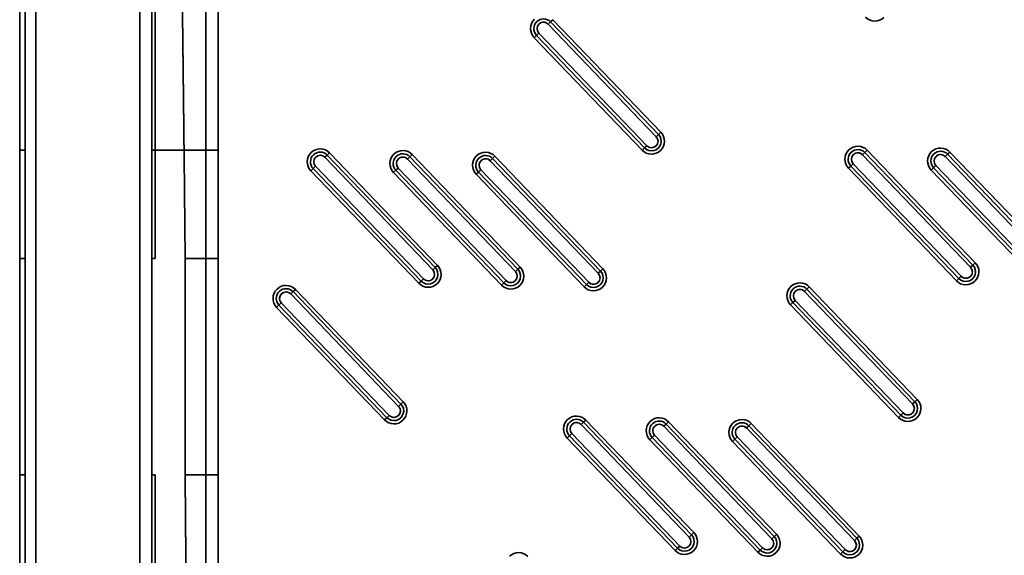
# Model space of a CAD drawing. Extents: x 92 to 1722, y -78 to 1466.
# Tile 3 of 14: x 92 to 546, y 335 to 582. Entities that reach past the tile are written whole.
import ezdxf

# ---------------------------------------------------------------- set-up
doc = ezdxf.new("R2010")
doc.units = 0
doc.layers.get('0').update_dxf_attribs({"lineweight": 13})

# ---------------------------------------------------------------- blocks, each defined once
blk = doc.blocks.new('BLOCK87')
at = {"color": 7, "lineweight": 35}
for p, q in [((-502.62, 499.94), (-502.62, 795.02)), ((-500.13, 499.94), (-500.13, 795)), ((-500.13, 499.94), (-500.13, 795)), ((-495.13, 4.87), (-495.13, 795)), ((-495.13, 795), (-495.13, 4.87)), ((-447.2, 727.47), (-447.2, 72.53)), ((-447.2, 72.53), (-447.2, 727.47)), ((-441.56, 727.47), (-441.56, 499.94)), ((-441.56, 727.47), (-441.56, 499.94)), ((-440.09, 499.94), (-440.09, 640.09)), ((-440.09, 640.09), (-440.09, 499.94)), ((-207.65, 507.26), (-257.49, 559.22)), ((-257.49, 559.22), (-207.65, 507.26)), ((-256.4, 560.26), (-206.57, 508.29)), ((-206.57, 508.29), (-256.4, 560.26)), ((-208.73, 506.22), (-258.57, 558.18)), ((-258.57, 558.18), (-208.73, 506.22)), ((-215.23, 499.99), (-265.07, 551.95)), ((-265.07, 551.95), (-215.23, 499.99)), ((-263.98, 552.99), (-214.15, 501.03)), ((-214.15, 501.03), (-263.98, 552.99)), ((-262.9, 554.03), (-213.07, 502.06)), ((-213.07, 502.06), (-262.9, 554.03)), ((-502.62, 450), (-502.62, 499.94)), ((-500.13, 450), (-500.13, 499.94)), ((-500.13, 450), (-500.13, 499.94)), ((-441.56, 499.94), (-441.56, 450)), ((-441.56, 499.94), (-441.56, 450)), ((-440.09, 450), (-440.09, 499.94)), ((-440.09, 450), (-440.09, 499.94)), ((-416.61, 499.94), (-416.61, 450)), ((-416.61, 499.94), (-416.61, 450)), ((-410.97, 499.94), (-410.97, 450)), ((-410.97, 450), (-410.97, 499.94)), ((-311.87, 444.72), (-361.7, 496.69)), ((-361.7, 496.69), (-311.87, 444.72)), ((-310.79, 445.76), (-360.62, 497.73)), ((-360.62, 497.73), (-310.79, 445.76)), ((-359.54, 498.77), (-309.7, 446.8)), ((-309.7, 446.8), (-359.54, 498.77)), ((-273.69, 443.92), (-323.53, 495.89)), ((-323.53, 495.89), (-273.69, 443.92)), ((-272.61, 444.96), (-322.45, 496.93)), ((-322.45, 496.93), (-272.61, 444.96)), ((-321.36, 497.97), (-271.53, 446)), ((-271.53, 446), (-321.36, 497.97)), ((-234.44, 444.16), (-284.27, 496.13)), ((-284.27, 496.13), (-234.44, 444.16)), ((-283.19, 497.17), (-233.35, 445.2)), ((-233.35, 445.2), (-283.19, 497.17)), ((-63.6, 445.89), (-113.43, 497.86)), ((-113.43, 497.86), (-63.6, 445.89)), ((-62.51, 446.93), (-112.35, 498.89)), ((-112.35, 498.89), (-62.51, 446.93)), ((-111.26, 499.93), (-61.43, 447.97)), ((-61.43, 447.97), (-111.26, 499.93)), ((-25.42, 445.09), (-75.25, 497.06)), ((-75.25, 497.06), (-25.42, 445.09)), ((-24.34, 446.13), (-74.17, 498.09)), ((-74.17, 498.09), (-24.34, 446.13)), ((-73.09, 499.13), (-23.25, 447.17)), ((-23.25, 447.17), (-73.09, 499.13)), ((-367.12, 491.5), (-317.28, 439.53)), ((-317.28, 439.53), (-367.12, 491.5)), ((-366.03, 492.54), (-316.2, 440.57)), ((-316.2, 440.57), (-366.03, 492.54)), ((-327.86, 491.74), (-278.02, 439.77)), ((-278.02, 439.77), (-327.86, 491.74)), ((-235.52, 443.12), (-285.35, 495.09)), ((-285.35, 495.09), (-235.52, 443.12)), ((-70.09, 439.66), (-119.93, 491.63)), ((-119.93, 491.63), (-70.09, 439.66)), ((-118.84, 492.66), (-69.01, 440.7)), ((-69.01, 440.7), (-118.84, 492.66)), ((-117.76, 493.7), (-67.93, 441.74)), ((-67.93, 441.74), (-117.76, 493.7)), ((-80.67, 491.86), (-30.83, 439.9)), ((-30.83, 439.9), (-80.67, 491.86)), ((-79.58, 492.9), (-29.75, 440.94)), ((-29.75, 440.94), (-79.58, 492.9)), ((-318.36, 438.49), (-368.2, 490.46)), ((-368.2, 490.46), (-318.36, 438.49)), ((-280.19, 437.7), (-330.02, 489.66)), ((-330.02, 489.66), (-280.19, 437.7)), ((-328.94, 490.7), (-279.11, 438.73)), ((-279.11, 438.73), (-328.94, 490.7)), ((-242.01, 436.9), (-291.85, 488.86)), ((-291.85, 488.86), (-242.01, 436.9)), ((-290.77, 489.9), (-240.93, 437.93)), ((-240.93, 437.93), (-290.77, 489.9)), ((-289.68, 490.94), (-239.85, 438.97)), ((-239.85, 438.97), (-289.68, 490.94)), ((-31.92, 438.86), (-81.75, 490.83)), ((-81.75, 490.83), (-31.92, 438.86)), ((-502.62, 350), (-502.62, 450)), ((-500.13, 450), (-500.13, 350)), ((-500.13, 350), (-500.13, 450)), ((-441.56, 450), (-441.56, 350)), ((-441.56, 350), (-441.56, 450)), ((-426.23, 450), (-426.23, 350)), ((-426.23, 350), (-426.23, 450)), ((-416.61, 450), (-416.61, 350)), ((-416.61, 350), (-416.61, 450)), ((-410.97, 450), (-410.97, 350)), ((-410.97, 350), (-410.97, 450)), ((-138.05, 436.84), (-88.21, 384.87)), ((-88.21, 384.87), (-138.05, 436.84)), ((-327.65, 381.63), (-377.49, 433.6)), ((-377.49, 433.6), (-327.65, 381.63)), ((-326.57, 382.67), (-376.4, 434.64)), ((-376.4, 434.64), (-326.57, 382.67)), ((-375.32, 435.67), (-325.49, 383.71)), ((-325.49, 383.71), (-375.32, 435.67)), ((-90.38, 382.8), (-140.21, 434.76)), ((-140.21, 434.76), (-90.38, 382.8)), ((-89.3, 383.83), (-139.13, 435.8)), ((-139.13, 435.8), (-89.3, 383.83)), ((-334.15, 375.4), (-383.98, 427.37)), ((-383.98, 427.37), (-334.15, 375.4)), ((-382.9, 428.41), (-333.06, 376.44)), ((-333.06, 376.44), (-382.9, 428.41)), ((-381.82, 429.45), (-331.98, 377.48)), ((-331.98, 377.48), (-381.82, 429.45)), ((-96.87, 376.57), (-146.71, 428.53)), ((-146.71, 428.53), (-96.87, 376.57)), ((-145.63, 429.57), (-95.79, 377.61)), ((-95.79, 377.61), (-145.63, 429.57)), ((-144.54, 430.61), (-94.71, 378.64)), ((-94.71, 378.64), (-144.54, 430.61)), ((-193.51, 321.3), (-243.35, 373.27)), ((-243.35, 373.27), (-193.51, 321.3)), ((-192.43, 322.34), (-242.26, 374.31)), ((-242.26, 374.31), (-192.43, 322.34)), ((-241.18, 375.35), (-191.35, 323.38)), ((-191.35, 323.38), (-241.18, 375.35)), ((-154.25, 321.54), (-204.09, 373.51)), ((-204.09, 373.51), (-154.25, 321.54)), ((-203.01, 374.55), (-153.17, 322.58)), ((-153.17, 322.58), (-203.01, 374.55)), ((-164.83, 373.75), (-115, 321.78)), ((-115, 321.78), (-164.83, 373.75)), ((-247.68, 369.12), (-197.84, 317.15)), ((-197.84, 317.15), (-247.68, 369.12)), ((-209.5, 368.32), (-159.67, 316.35)), ((-159.67, 316.35), (-209.5, 368.32)), ((-155.34, 320.5), (-205.17, 372.47)), ((-205.17, 372.47), (-155.34, 320.5)), ((-117.16, 319.7), (-167, 371.67)), ((-167, 371.67), (-117.16, 319.7)), ((-116.08, 320.74), (-165.91, 372.71)), ((-165.91, 372.71), (-116.08, 320.74)), ((-200.01, 315.07), (-249.84, 367.04)), ((-249.84, 367.04), (-200.01, 315.07)), ((-248.76, 368.08), (-198.93, 316.11)), ((-198.93, 316.11), (-248.76, 368.08)), ((-161.83, 314.27), (-211.67, 366.24)), ((-211.67, 366.24), (-161.83, 314.27)), ((-210.58, 367.28), (-160.75, 315.31)), ((-160.75, 315.31), (-210.58, 367.28)), ((-123.66, 313.47), (-173.49, 365.44)), ((-173.49, 365.44), (-123.66, 313.47)), ((-172.41, 366.48), (-122.57, 314.51)), ((-122.57, 314.51), (-172.41, 366.48)), ((-171.33, 367.52), (-121.49, 315.55)), ((-121.49, 315.55), (-171.33, 367.52)), ((-502.62, 2.41), (-502.62, 350)), ((-500.13, 4.87), (-500.13, 350)), ((-500.13, 4.87), (-500.13, 350)), ((-441.56, 350), (-441.56, 72.53)), ((-441.56, 350), (-441.56, 72.53)), ((-440.09, 159.91), (-440.09, 350)), ((-440.09, 159.91), (-440.09, 350))]:
    blk.add_line(p, q, dxfattribs=at)
at = {"color": 7, "lineweight": 35, "ltscale": 0.0375}
for p, q in [((-257.49, 559.22), (-258.57, 558.18)), ((-257.49, 559.22), (-258.57, 558.18)), ((-257.49, 559.22), (-256.4, 560.26)), ((-256.4, 560.26), (-257.49, 559.22)), ((-265.07, 551.95), (-263.98, 552.99)), ((-263.98, 552.99), (-265.07, 551.95)), ((-262.9, 554.03), (-263.98, 552.99)), ((-262.9, 554.03), (-263.98, 552.99)), ((-208.73, 506.22), (-207.65, 507.26)), ((-208.73, 506.22), (-207.65, 507.26)), ((-206.57, 508.29), (-207.65, 507.26)), ((-207.65, 507.26), (-206.57, 508.29)), ((-215.23, 499.99), (-214.15, 501.03)), ((-214.15, 501.03), (-215.23, 499.99)), ((-214.15, 501.03), (-213.07, 502.06)), ((-214.15, 501.03), (-213.07, 502.06)), ((-360.62, 497.73), (-361.7, 496.69)), ((-360.62, 497.73), (-361.7, 496.69)), ((-360.62, 497.73), (-359.54, 498.77)), ((-359.54, 498.77), (-360.62, 497.73)), ((-322.45, 496.93), (-323.53, 495.89)), ((-322.45, 496.93), (-323.53, 495.89)), ((-322.45, 496.93), (-321.36, 497.97)), ((-321.36, 497.97), (-322.45, 496.93)), ((-284.27, 496.13), (-285.35, 495.09)), ((-284.27, 496.13), (-285.35, 495.09)), ((-284.27, 496.13), (-283.19, 497.17)), ((-283.19, 497.17), (-284.27, 496.13)), ((-112.35, 498.89), (-113.43, 497.86)), ((-112.35, 498.89), (-113.43, 497.86)), ((-112.35, 498.89), (-111.26, 499.93)), ((-111.26, 499.93), (-112.35, 498.89)), ((-74.17, 498.09), (-75.25, 497.06)), ((-74.17, 498.09), (-75.25, 497.06)), ((-74.17, 498.09), (-73.09, 499.13)), ((-73.09, 499.13), (-74.17, 498.09)), ((-368.2, 490.46), (-367.12, 491.5)), ((-367.12, 491.5), (-368.2, 490.46)), ((-366.03, 492.54), (-367.12, 491.5)), ((-366.03, 492.54), (-367.12, 491.5)), ((-327.86, 491.74), (-328.94, 490.7)), ((-327.86, 491.74), (-328.94, 490.7)), ((-119.93, 491.63), (-118.84, 492.66)), ((-118.84, 492.66), (-119.93, 491.63)), ((-117.76, 493.7), (-118.84, 492.66)), ((-117.76, 493.7), (-118.84, 492.66)), ((-81.75, 490.83), (-80.67, 491.86)), ((-80.67, 491.86), (-81.75, 490.83)), ((-79.58, 492.9), (-80.67, 491.86)), ((-79.58, 492.9), (-80.67, 491.86)), ((-330.02, 489.66), (-328.94, 490.7)), ((-328.94, 490.7), (-330.02, 489.66)), ((-291.85, 488.86), (-290.77, 489.9)), ((-290.77, 489.9), (-291.85, 488.86)), ((-289.68, 490.94), (-290.77, 489.9)), ((-289.68, 490.94), (-290.77, 489.9)), ((-311.87, 444.72), (-310.79, 445.76)), ((-311.87, 444.72), (-310.79, 445.76)), ((-309.7, 446.8), (-310.79, 445.76)), ((-310.79, 445.76), (-309.7, 446.8)), ((-271.53, 446), (-272.61, 444.96)), ((-272.61, 444.96), (-271.53, 446)), ((-63.6, 445.89), (-62.51, 446.93)), ((-63.6, 445.89), (-62.51, 446.93)), ((-61.43, 447.97), (-62.51, 446.93)), ((-62.51, 446.93), (-61.43, 447.97)), ((-273.69, 443.92), (-272.61, 444.96)), ((-273.69, 443.92), (-272.61, 444.96)), ((-235.52, 443.12), (-234.44, 444.16)), ((-235.52, 443.12), (-234.44, 444.16)), ((-233.35, 445.2), (-234.44, 444.16)), ((-234.44, 444.16), (-233.35, 445.2)), ((-69.01, 440.7), (-67.93, 441.74)), ((-69.01, 440.7), (-67.93, 441.74)), ((-318.36, 438.49), (-317.28, 439.53)), ((-317.28, 439.53), (-318.36, 438.49)), ((-317.28, 439.53), (-316.2, 440.57)), ((-317.28, 439.53), (-316.2, 440.57)), ((-280.19, 437.7), (-279.11, 438.73)), ((-279.11, 438.73), (-280.19, 437.7)), ((-279.11, 438.73), (-278.02, 439.77)), ((-279.11, 438.73), (-278.02, 439.77)), ((-242.01, 436.9), (-240.93, 437.93)), ((-240.93, 437.93), (-242.01, 436.9)), ((-240.93, 437.93), (-239.85, 438.97)), ((-240.93, 437.93), (-239.85, 438.97)), ((-139.13, 435.8), (-138.05, 436.84)), ((-138.05, 436.84), (-139.13, 435.8)), ((-70.09, 439.66), (-69.01, 440.7)), ((-69.01, 440.7), (-70.09, 439.66)), ((-376.4, 434.64), (-377.49, 433.6)), ((-376.4, 434.64), (-377.49, 433.6)), ((-376.4, 434.64), (-375.32, 435.67)), ((-375.32, 435.67), (-376.4, 434.64)), ((-139.13, 435.8), (-140.21, 434.76)), ((-139.13, 435.8), (-140.21, 434.76)), ((-383.98, 427.37), (-382.9, 428.41)), ((-382.9, 428.41), (-383.98, 427.37)), ((-381.82, 429.45), (-382.9, 428.41)), ((-381.82, 429.45), (-382.9, 428.41)), ((-146.71, 428.53), (-145.63, 429.57)), ((-145.63, 429.57), (-146.71, 428.53)), ((-144.54, 430.61), (-145.63, 429.57)), ((-144.54, 430.61), (-145.63, 429.57)), ((-327.65, 381.63), (-326.57, 382.67)), ((-327.65, 381.63), (-326.57, 382.67)), ((-325.49, 383.71), (-326.57, 382.67)), ((-326.57, 382.67), (-325.49, 383.71)), ((-90.38, 382.8), (-89.3, 383.83)), ((-90.38, 382.8), (-89.3, 383.83)), ((-88.21, 384.87), (-89.3, 383.83)), ((-89.3, 383.83), (-88.21, 384.87)), ((-333.06, 376.44), (-331.98, 377.48)), ((-333.06, 376.44), (-331.98, 377.48)), ((-96.87, 376.57), (-95.79, 377.61)), ((-95.79, 377.61), (-96.87, 376.57)), ((-95.79, 377.61), (-94.71, 378.64)), ((-95.79, 377.61), (-94.71, 378.64)), ((-334.15, 375.4), (-333.06, 376.44)), ((-333.06, 376.44), (-334.15, 375.4)), ((-242.26, 374.31), (-243.35, 373.27)), ((-242.26, 374.31), (-243.35, 373.27)), ((-242.26, 374.31), (-241.18, 375.35)), ((-241.18, 375.35), (-242.26, 374.31)), ((-204.09, 373.51), (-205.17, 372.47)), ((-204.09, 373.51), (-205.17, 372.47)), ((-204.09, 373.51), (-203.01, 374.55)), ((-203.01, 374.55), (-204.09, 373.51)), ((-165.91, 372.71), (-164.83, 373.75)), ((-164.83, 373.75), (-165.91, 372.71)), ((-247.68, 369.12), (-248.76, 368.08)), ((-247.68, 369.12), (-248.76, 368.08)), ((-209.5, 368.32), (-210.58, 367.28)), ((-209.5, 368.32), (-210.58, 367.28)), ((-165.91, 372.71), (-167, 371.67)), ((-165.91, 372.71), (-167, 371.67)), ((-249.84, 367.04), (-248.76, 368.08)), ((-248.76, 368.08), (-249.84, 367.04)), ((-211.67, 366.24), (-210.58, 367.28)), ((-210.58, 367.28), (-211.67, 366.24)), ((-173.49, 365.44), (-172.41, 366.48)), ((-172.41, 366.48), (-173.49, 365.44)), ((-171.33, 367.52), (-172.41, 366.48)), ((-171.33, 367.52), (-172.41, 366.48)), ((-191.35, 323.38), (-192.43, 322.34)), ((-192.43, 322.34), (-191.35, 323.38)), ((-193.51, 321.3), (-192.43, 322.34)), ((-193.51, 321.3), (-192.43, 322.34)), ((-155.34, 320.5), (-154.25, 321.54)), ((-155.34, 320.5), (-154.25, 321.54)), ((-153.17, 322.58), (-154.25, 321.54)), ((-154.25, 321.54), (-153.17, 322.58)), ((-117.16, 319.7), (-116.08, 320.74)), ((-117.16, 319.7), (-116.08, 320.74)), ((-115, 321.78), (-116.08, 320.74)), ((-116.08, 320.74), (-115, 321.78)), ((-200.01, 315.07), (-198.93, 316.11)), ((-198.93, 316.11), (-200.01, 315.07)), ((-198.93, 316.11), (-197.84, 317.15)), ((-198.93, 316.11), (-197.84, 317.15)), ((-161.83, 314.27), (-160.75, 315.31)), ((-160.75, 315.31), (-161.83, 314.27)), ((-160.75, 315.31), (-159.67, 316.35)), ((-160.75, 315.31), (-159.67, 316.35)), ((-123.66, 313.47), (-122.57, 314.51)), ((-122.57, 314.51), (-123.66, 313.47)), ((-122.57, 314.51), (-121.49, 315.55)), ((-122.57, 314.51), (-121.49, 315.55))]:
    blk.add_line(p, q, dxfattribs=at)
at = {"color": 7, "lineweight": 35, "ltscale": 0.062277}
for p, q in [((-502.62, 499.94), (-500.13, 499.94)), ((-502.62, 499.94), (-500.13, 499.94)), ((-502.62, 450), (-500.13, 450)), ((-502.62, 450), (-500.13, 450)), ((-502.62, 350), (-500.13, 350)), ((-500.13, 350), (-502.62, 350))]:
    blk.add_line(p, q, dxfattribs=at)
at = {"color": 7, "lineweight": 35, "ltscale": 0.036871}
for p, q in [((-440.09, 499.94), (-441.56, 499.94)), ((-440.09, 499.94), (-441.56, 499.94)), ((-441.56, 450), (-440.09, 450)), ((-440.09, 450), (-441.56, 450)), ((-440.09, 350), (-441.56, 350)), ((-440.09, 350), (-441.56, 350))]:
    blk.add_line(p, q, dxfattribs=at)
at = {"color": 7, "lineweight": 35, "ltscale": 0.33399}
for p, q in [((-426.73, 499.94), (-440.09, 499.94)), ((-440.09, 499.94), (-426.73, 499.94))]:
    blk.add_line(p, q, dxfattribs=at)
at = {"color": 7, "lineweight": 35, "ltscale": 0.252916}
blk.add_line((-416.61, 499.94), (-426.73, 499.94), dxfattribs=at)
at = {"color": 7, "lineweight": 35, "ltscale": 0.252915}
blk.add_line((-416.61, 499.94), (-426.73, 499.94), dxfattribs=at)
at = {"color": 7, "lineweight": 35, "ltscale": 0.140954}
for p, q in [((-416.61, 499.94), (-410.97, 499.94)), ((-416.61, 499.94), (-410.97, 499.94)), ((-416.61, 450), (-410.97, 450)), ((-416.61, 450), (-410.97, 450)), ((-416.61, 350), (-410.97, 350)), ((-410.97, 350), (-416.61, 350))]:
    blk.add_line(p, q, dxfattribs=at)
at = {"color": 7, "lineweight": 35, "ltscale": 0.240528}
for p, q in [((-426.23, 450), (-416.61, 450)), ((-416.61, 450), (-426.23, 450)), ((-426.23, 350), (-416.61, 350)), ((-416.61, 350), (-426.23, 350))]:
    blk.add_line(p, q, dxfattribs=at)
at = {"color": 7, "lineweight": 35}
for centre, radius, start, end in [((-260.73, 556.11), 6, 133.8, 223.8), ((-260.73, 556.11), 6, 133.8, 223.8), ((-260.73, 556.11), 4.5, 43.8, 223.8), ((-260.73, 556.11), 4.5, 43.8, 223.8), ((-107.77, 565.63), 6, 223.8, 313.8), ((-107.77, 565.63), 6, 223.8, 313.8), ((-260.73, 556.11), 3, 133.8, 223.8), ((-260.73, 556.11), 3, 133.8037, 223.7964), ((-260.73, 556.11), 3, 43.8, 133.8), ((-260.73, 556.11), 3, 43.8037, 133.7964), ((-210.9, 504.14), 4.5, 223.8, 43.8), ((-210.9, 504.14), 4.5, 223.8, 43.8), ((-210.9, 504.14), 3, 313.8, 43.8), ((-210.9, 504.14), 3, 313.8037, 43.7964), ((-210.9, 504.14), 6, 313.8, 43.8), ((-210.9, 504.14), 6, 313.8, 403.8), ((-363.87, 494.61), 6, 43.8, 133.8), ((-363.87, 494.61), 6, 43.8, 133.8), ((-210.9, 504.14), 3, 223.8, 313.8), ((-210.9, 504.14), 3, 223.8036, 313.7964), ((-115.6, 495.78), 6, 133.8, 223.8), ((-115.6, 495.78), 6, 133.8, 223.8), ((-115.6, 495.78), 4.5, 43.8, 223.8), ((-115.6, 495.78), 4.5, 43.8, 223.8), ((-115.6, 495.78), 6, 43.8, 133.8), ((-115.6, 495.78), 6, 43.8, 133.8), ((-77.42, 494.98), 6, 43.8, 133.8), ((-77.42, 494.98), 6, 43.8, 133.8), ((-31928.07, 162.51), 31503.15, 0.522881, 0.613704), ((-31929.89, 162.49), 31504.97, 0.522885, 0.613704), ((-363.87, 494.61), 6, 133.8, 223.8), ((-363.87, 494.61), 6, 133.8, 223.8), ((-363.87, 494.61), 4.5, 43.8, 223.8), ((-363.87, 494.61), 4.5, 43.8, 223.8), ((-363.87, 494.61), 3, 133.8, 223.8), ((-363.87, 494.61), 3, 133.8036, 223.7964), ((-363.87, 494.61), 3, 43.8, 133.8), ((-363.87, 494.61), 3, 43.8037, 133.7964), ((-325.69, 493.81), 6, 133.8, 223.8), ((-325.69, 493.81), 6, 133.8, 223.8), ((-325.69, 493.81), 4.5, 43.8, 223.8), ((-325.69, 493.81), 4.5, 43.8, 223.8), ((-325.69, 493.81), 6, 43.8, 133.8), ((-325.69, 493.81), 6, 43.8, 133.8), ((-325.69, 493.81), 3, 133.8, 223.8), ((-325.69, 493.81), 3, 133.8037, 223.7964), ((-325.69, 493.81), 3, 43.8, 133.8), ((-325.69, 493.81), 3, 43.8036, 133.7964), ((-287.52, 493.02), 6, 133.8, 223.8), ((-287.52, 493.02), 6, 133.8, 223.8), ((-287.52, 493.02), 4.5, 43.8, 223.8), ((-287.52, 493.02), 4.5, 43.8, 223.8), ((-287.52, 493.02), 6, 43.8, 133.8), ((-287.52, 493.02), 6, 43.8, 133.8), ((-287.52, 493.02), 3, 43.8, 133.8), ((-287.52, 493.01), 3, 43.8036, 133.7964), ((-210.9, 504.14), 6, 223.8, 313.8), ((-210.9, 504.14), 6, 223.8, 313.8), ((-115.6, 495.78), 3, 133.8, 223.8), ((-115.59, 495.78), 3, 133.8037, 223.7964), ((-115.6, 495.78), 3, 43.8, 133.8), ((-115.6, 495.78), 3, 43.8037, 133.7964), ((-77.42, 494.98), 6, 133.8, 223.8), ((-77.42, 494.98), 6, 133.8, 223.8), ((-77.42, 494.98), 4.5, 43.8, 223.8), ((-77.42, 494.98), 4.5, 43.8, 223.8), ((-77.42, 494.98), 3, 133.8, 223.8), ((-77.42, 494.98), 3, 133.8037, 223.7964), ((-77.42, 494.98), 3, 43.8, 133.8), ((-77.42, 494.98), 3, 43.8036, 133.7964), ((-287.52, 493.02), 3, 133.8, 223.8), ((-287.52, 493.02), 3, 133.8036, 223.7964), ((-314.03, 442.65), 4.5, 223.8, 43.8), ((-314.03, 442.65), 4.5, 223.8, 43.8), ((-314.03, 442.65), 6, 313.8, 43.8), ((-314.03, 442.65), 6, 313.8, 403.8), ((-275.86, 441.85), 6, 313.8, 43.8), ((-275.86, 441.85), 6, 313.8, 403.8), ((-65.76, 443.81), 4.5, 223.8, 43.8), ((-65.76, 443.81), 4.5, 223.8, 43.8), ((-65.76, 443.81), 3, 313.8, 43.8), ((-65.76, 443.81), 3, 313.8037, 43.7964), ((-65.76, 443.81), 6, 313.8, 43.8), ((-65.76, 443.81), 6, 313.8, 403.8), ((-314.03, 442.65), 3, 313.8, 43.8), ((-314.03, 442.65), 3, 313.8037, 43.7964), ((-275.86, 441.85), 4.5, 223.8, 43.8), ((-275.86, 441.85), 4.5, 223.8, 43.8), ((-275.86, 441.85), 3, 313.8, 43.8), ((-275.86, 441.85), 3, 313.8037, 43.7964), ((-237.68, 441.05), 4.5, 223.8, 43.8), ((-237.68, 441.05), 4.5, 223.8, 43.8), ((-237.68, 441.05), 3, 313.8, 43.8), ((-237.68, 441.05), 3, 313.8036, 43.7964), ((-237.68, 441.05), 6, 313.8, 43.8), ((-237.68, 441.05), 6, 313.8, 403.8), ((-65.76, 443.81), 3, 223.8, 313.8), ((-65.76, 443.81), 3, 223.8037, 313.7964), ((-379.65, 431.52), 6, 43.8, 133.8), ((-379.65, 431.52), 6, 43.8, 133.8), ((-314.03, 442.65), 6, 223.8, 313.8), ((-314.03, 442.65), 6, 223.8, 313.8), ((-314.03, 442.65), 3, 223.8, 313.8), ((-314.03, 442.65), 3, 223.8037, 313.7964), ((-275.86, 441.85), 6, 223.8, 313.8), ((-275.86, 441.85), 6, 223.8, 313.8), ((-275.86, 441.85), 3, 223.8, 313.8), ((-275.86, 441.85), 3, 223.8037, 313.7964), ((-237.68, 441.05), 6, 223.8, 313.8), ((-237.68, 441.05), 6, 223.8, 313.8), ((-237.68, 441.05), 3, 223.8, 313.8), ((-237.68, 441.05), 3, 223.8037, 313.7964), ((-142.38, 432.69), 6, 133.8, 223.8), ((-142.38, 432.69), 6, 133.8, 223.8), ((-142.38, 432.69), 4.5, 43.8, 223.8), ((-142.38, 432.69), 4.5, 43.8, 223.8), ((-142.38, 432.69), 6, 43.8, 133.8), ((-142.38, 432.69), 6, 43.8, 133.8), ((-65.76, 443.81), 6, 223.8, 313.8), ((-65.76, 443.81), 6, 223.8, 313.8), ((-379.65, 431.52), 6, 133.8, 223.8), ((-379.65, 431.52), 6, 133.8, 223.8), ((-379.65, 431.52), 4.5, 43.8, 223.8), ((-379.65, 431.52), 4.5, 43.8, 223.8), ((-379.65, 431.52), 3, 133.8, 223.8), ((-379.65, 431.52), 3, 133.8036, 223.7964), ((-379.65, 431.52), 3, 43.8, 133.8), ((-379.65, 431.52), 3, 43.8037, 133.7964), ((-142.38, 432.69), 3, 133.8, 223.8), ((-142.38, 432.69), 3, 133.8036, 223.7964), ((-142.38, 432.69), 3, 43.8, 133.8), ((-142.38, 432.69), 3, 43.8037, 133.7964), ((-329.82, 379.56), 4.5, 223.8, 43.8), ((-329.82, 379.56), 4.5, 223.8, 43.8), ((-329.82, 379.56), 6, 313.8, 43.8), ((-329.82, 379.56), 6, 313.8, 403.8), ((-92.54, 380.72), 4.5, 223.8, 43.8), ((-92.54, 380.72), 4.5, 223.8, 43.8), ((-92.54, 380.72), 3, 313.8, 43.8), ((-92.54, 380.72), 3, 313.8037, 43.7964), ((-92.54, 380.72), 6, 313.8, 43.8), ((-92.54, 380.72), 6, 313.8, 403.8), ((-329.82, 379.56), 3, 223.8, 313.8), ((-329.82, 379.56), 3, 223.8037, 313.7964), ((-329.82, 379.56), 3, 313.8, 43.8), ((-329.82, 379.56), 3, 313.8036, 43.7964), ((-92.54, 380.72), 3, 223.8, 313.8), ((-92.54, 380.72), 3, 223.8036, 313.7964), ((-329.82, 379.56), 6, 223.8, 313.8), ((-329.82, 379.56), 6, 223.8, 313.8), ((-245.51, 371.19), 6, 133.8, 223.8), ((-245.51, 371.19), 6, 133.8, 223.8), ((-245.51, 371.19), 4.5, 43.8, 223.8), ((-245.51, 371.19), 4.5, 43.8, 223.8), ((-245.51, 371.19), 6, 43.8, 133.8), ((-245.51, 371.19), 6, 43.8, 133.8), ((-245.51, 371.19), 3, 133.8, 223.8), ((-245.51, 371.19), 3, 133.8036, 223.7964), ((-245.51, 371.19), 3, 43.8, 133.8), ((-245.51, 371.19), 3, 43.8037, 133.7964), ((-207.34, 370.39), 6, 133.8, 223.8), ((-207.34, 370.39), 6, 133.8, 223.8), ((-207.34, 370.39), 4.5, 43.8, 223.8), ((-207.34, 370.39), 4.5, 43.8, 223.8), ((-207.34, 370.39), 6, 43.8, 133.8), ((-207.34, 370.39), 6, 43.8, 133.8), ((-207.34, 370.39), 3, 43.8, 133.8), ((-207.34, 370.39), 3, 43.8036, 133.7964), ((-169.16, 369.59), 6, 133.8, 223.8), ((-169.16, 369.59), 6, 133.8, 223.8), ((-169.16, 369.59), 4.5, 43.8, 223.8), ((-169.16, 369.59), 4.5, 43.8, 223.8), ((-169.16, 369.59), 6, 43.8, 133.8), ((-169.16, 369.59), 6, 43.8, 133.8), ((-92.54, 380.72), 6, 223.8, 313.8), ((-92.54, 380.72), 6, 223.8, 313.8), ((-207.34, 370.39), 3, 133.8, 223.8), ((-207.34, 370.39), 3, 133.8037, 223.7964), ((-169.16, 369.59), 3, 133.8, 223.8), ((-169.16, 369.59), 3, 133.8036, 223.7964), ((-169.16, 369.59), 3, 43.8, 133.8), ((-169.16, 369.59), 3, 43.8036, 133.7964), ((-195.68, 319.23), 6, 313.8, 43.8), ((-195.68, 319.23), 6, 313.8, 403.8), ((-195.68, 319.23), 4.5, 223.8, 43.8), ((-195.68, 319.23), 4.5, 223.8, 43.8), ((-195.68, 319.23), 3, 313.8, 43.8), ((-195.68, 319.23), 3, 313.8037, 43.7964), ((-157.5, 318.43), 4.5, 223.8, 43.8), ((-157.5, 318.43), 4.5, 223.8, 43.8), ((-157.5, 318.43), 3, 313.8, 43.8), ((-157.5, 318.43), 3, 313.8036, 43.7964), ((-157.5, 318.43), 6, 313.8, 43.8), ((-157.5, 318.43), 6, 313.8, 403.8), ((-119.33, 317.63), 4.5, 223.8, 43.8), ((-119.33, 317.63), 4.5, 223.8, 43.8), ((-119.33, 317.63), 3, 313.8, 43.8), ((-119.33, 317.63), 3, 313.8037, 43.7964), ((-119.33, 317.63), 6, 313.8, 43.8), ((-119.33, 317.63), 6, 313.8, 403.8), ((-272.29, 308.1), 6, 43.8, 133.8), ((-272.29, 308.1), 6, 43.8, 133.8), ((-195.68, 319.23), 6, 223.8, 313.8), ((-195.68, 319.23), 6, 223.8, 313.8), ((-195.68, 319.23), 3, 223.8, 313.8), ((-195.68, 319.23), 3, 223.8037, 313.7964), ((-157.5, 318.43), 6, 223.8, 313.8), ((-157.5, 318.43), 6, 223.8, 313.8), ((-157.5, 318.43), 3, 223.8, 313.8), ((-157.5, 318.43), 3, 223.8037, 313.7964), ((-119.33, 317.63), 3, 223.8, 313.8), ((-119.33, 317.63), 3, 223.8036, 313.7964), ((-119.33, 317.63), 6, 223.8, 313.8), ((-119.33, 317.63), 6, 223.8, 313.8)]:
    blk.add_arc(centre, radius, start, end, dxfattribs=at)
blk.add_open_spline([(-428.46, 640.09), (-428.08, 612.59), (-427.72, 584.88), (-427.37, 556.88), (-427.03, 528.58), (-426.73, 499.94)], degree=5, dxfattribs=at)
for points, knots in [([(-428.46, 640.09), (-428.4, 635.83), (-428.34, 631.58), (-428.29, 627.38), (-428.21, 621.97), (-428.14, 616.55), (-428.11, 614.32), (-428.06, 610.33), (-428.01, 606.34), (-427.97, 603.54), (-427.9, 597.94), (-427.82, 592.34), (-427.79, 589.53), (-427.72, 583.82), (-427.64, 578.1), (-427.61, 575.75), (-427.4, 558.84), (-427.2, 541.93), (-427.03, 527.93), (-426.88, 513.93), (-426.73, 499.94)], [0, 0, 0, 0, 0, 0, 29.900159, 29.900159, 29.900159, 38.32575, 38.32575, 38.32575, 58.121698, 58.121698, 58.121698, 77.935604, 77.935604, 77.935604, 98.545307, 98.545307, 98.545307, 197.50888, 197.50888, 197.50888, 197.50888, 197.50888, 197.50888]), ([(-416.63, 639.78), (-416.63, 639.42), (-416.63, 639.06), (-416.63, 638.69), (-416.64, 637.97), (-416.64, 637.24), (-416.64, 636.87), (-416.64, 635.75), (-416.64, 634.63), (-416.64, 634), (-416.64, 630.37), (-416.63, 626.74), (-416.62, 623.86), (-416.61, 620.9), (-416.61, 617.93), (-416.61, 617.8), (-416.61, 617.48), (-416.61, 617.17), (-416.61, 616.96), (-416.61, 616.57), (-416.61, 616.18), (-416.61, 616.01), (-416.61, 615.66), (-416.61, 615.3), (-416.61, 615.16), (-416.61, 614.81), (-416.61, 614.46), (-416.61, 614.29), (-416.61, 610.05), (-416.61, 605.81), (-416.61, 601.44), (-416.61, 594.17), (-416.61, 586.91), (-416.61, 583.71), (-416.61, 580.33), (-416.61, 576.95), (-416.61, 576.63), (-416.61, 576.08), (-416.61, 575.54), (-416.61, 575.17), (-416.61, 574.31), (-416.61, 573.47), (-416.61, 573), (-416.61, 572.31), (-416.61, 571.6), (-416.61, 571.4), (-416.61, 571.01), (-416.61, 570.62), (-416.61, 570.42), (-416.61, 556.44), (-416.61, 542.47), (-416.61, 527.5), (-416.61, 513.72), (-416.61, 499.94)], [0, 0, 0, 0, 0, 0, 2.596304, 2.596304, 2.596304, 5.192608, 5.192608, 5.192608, 10.550148, 10.550148, 10.550148, 30.881877, 30.881877, 30.881877, 31.473533, 31.473533, 31.473533, 33.132904, 33.132904, 33.132904, 34.519561, 34.519561, 34.519561, 35.764931, 35.764931, 35.764931, 36.962426, 36.962426, 36.962426, 65.682147, 65.682147, 65.682147, 88.253872, 88.253872, 88.253872, 89.527681, 89.527681, 89.527681, 92.13779, 92.13779, 92.13779, 95.859955, 95.859955, 95.859955, 97.244583, 97.244583, 97.244583, 98.62921, 98.62921, 98.62921, 195.881083, 195.881083, 195.881083, 195.881083, 195.881083, 195.881083]), ([(-416.63, 639.78), (-416.63, 639.44), (-416.63, 639.11), (-416.63, 638.84), (-416.64, 638.18), (-416.64, 637.52), (-416.64, 637.19), (-416.64, 636.21), (-416.64, 635.24), (-416.64, 634.59), (-416.64, 631.01), (-416.63, 627.42), (-416.62, 624.48), (-416.61, 621.42), (-416.61, 618.35), (-416.61, 618.23), (-416.61, 617.98), (-416.61, 617.73), (-416.61, 617.62), (-416.61, 617.32), (-416.61, 617.03), (-416.61, 616.87), (-416.61, 616.56), (-416.61, 616.24), (-416.61, 616.09), (-416.61, 615.79), (-416.61, 615.48), (-416.61, 615.33), (-416.61, 615.1), (-416.61, 614.88), (-416.61, 614.8), (-416.61, 611.23), (-416.61, 607.66), (-416.61, 604.13), (-416.61, 596.63), (-416.61, 589.13), (-416.61, 585.12), (-416.61, 580.73), (-416.61, 576.33), (-416.61, 576.01), (-416.61, 575.29), (-416.61, 574.6), (-416.61, 574.27), (-416.61, 573.62), (-416.61, 572.98), (-416.61, 572.65), (-416.61, 571.98), (-416.61, 571.29), (-416.61, 570.99), (-416.61, 556.69), (-416.61, 542.4), (-416.61, 527.83), (-416.61, 513.88), (-416.61, 499.94)], [0, 0, 0, 0, 0, 0, 2.417595, 2.417595, 2.417595, 4.729398, 4.729398, 4.729398, 9.352979, 9.352979, 9.352979, 30.079292, 30.079292, 30.079292, 30.950698, 30.950698, 30.950698, 31.850263, 31.850263, 31.850263, 33.085314, 33.085314, 33.085314, 34.320365, 34.320365, 34.320365, 35.375739, 35.375739, 35.375739, 35.903426, 35.903426, 35.903426, 60.541186, 60.541186, 60.541186, 88.808244, 88.808244, 88.808244, 91.505472, 91.505472, 91.505472, 93.925086, 93.925086, 93.925086, 96.3447, 96.3447, 96.3447, 98.838715, 98.838715, 98.838715, 197.144285, 197.144285, 197.144285, 197.144285, 197.144285, 197.144285]), ([(-410.99, 639.76), (-410.99, 639.46), (-410.99, 639.17), (-410.99, 638.87), (-411, 638.23), (-411, 637.59), (-411, 637.47), (-411, 636.53), (-411, 635.59), (-411, 634.99), (-411, 631.26), (-410.99, 627.5), (-410.98, 624.3), (-410.97, 621.05), (-410.97, 617.79), (-410.97, 617.71), (-410.97, 617.36), (-410.97, 617.03), (-410.97, 616.8), (-410.97, 616.39), (-410.97, 615.97), (-410.97, 615.78), (-410.97, 615.51), (-410.97, 615.22), (-410.97, 615.15), (-410.97, 615), (-410.97, 614.86), (-410.97, 614.78), (-410.97, 614.56), (-410.97, 614.34), (-410.97, 614.2), (-410.97, 610.46), (-410.97, 606.73), (-410.97, 603.23), (-410.97, 595.9), (-410.97, 588.57), (-410.97, 584.82), (-410.97, 580.93), (-410.97, 577.04), (-410.97, 576.9), (-410.97, 576.62), (-410.97, 576.35), (-410.97, 576.21), (-410.97, 575.63), (-410.97, 575.06), (-410.97, 574.64), (-410.97, 573.87), (-410.97, 573.11), (-410.97, 572.76), (-410.97, 572.09), (-410.97, 571.4), (-410.97, 571.14), (-410.97, 556.82), (-410.97, 542.51), (-410.97, 527.92), (-410.97, 513.93), (-410.97, 499.94)], [0, 0, 0, 0, 0, 0, 2.127051, 2.127051, 2.127051, 4.562816, 4.562816, 4.562816, 8.816896, 8.816896, 8.816896, 31.077178, 31.077178, 31.077178, 31.753286, 31.753286, 31.753286, 33.533722, 33.533722, 33.533722, 35.030027, 35.030027, 35.030027, 35.546756, 35.546756, 35.546756, 36.063484, 36.063484, 36.063484, 37.096934, 37.096934, 37.096934, 62.365107, 62.365107, 62.365107, 88.803953, 88.803953, 88.803953, 89.783745, 89.783745, 89.783745, 90.763536, 90.763536, 90.763536, 93.880312, 93.880312, 93.880312, 96.486516, 96.486516, 96.486516, 98.797269, 98.797269, 98.797269, 197.43667, 197.43667, 197.43667, 197.43667, 197.43667, 197.43667]), ([(-410.97, 499.94), (-410.97, 513.86), (-410.97, 527.79), (-410.97, 541.71), (-410.97, 555.82), (-410.97, 569.95), (-410.97, 570.46), (-410.97, 570.91), (-410.97, 571.36), (-410.97, 571.62), (-410.97, 572.37), (-410.97, 573.1), (-410.97, 573.56), (-410.97, 574.28), (-410.97, 575.02), (-410.97, 575.26), (-410.97, 575.76), (-410.97, 576.26), (-410.97, 576.52), (-410.97, 584.36), (-410.97, 592.2), (-410.97, 599.77), (-410.97, 607.49), (-410.97, 615.21), (-410.97, 615.34), (-410.97, 615.72), (-410.97, 616.07), (-410.97, 616.29), (-410.97, 616.63), (-410.97, 616.98), (-410.97, 617.1), (-410.97, 617.34), (-410.97, 617.6), (-410.97, 617.71), (-410.97, 618.86), (-410.97, 620.01), (-410.98, 621.03), (-410.98, 623.87), (-410.99, 626.72), (-410.99, 628.54), (-411, 631.15), (-411, 633.75), (-411, 634.42), (-411, 635.58), (-411, 636.74), (-411, 637.12), (-411, 637.88), (-411, 638.63), (-410.99, 639.01), (-410.99, 639.38), (-410.99, 639.76)], [0, 0, 0, 0, 0, 0, 98.159098, 98.159098, 98.159098, 99.527171, 99.527171, 99.527171, 101.34276, 101.34276, 101.34276, 104.948266, 104.948266, 104.948266, 106.737881, 106.737881, 106.737881, 108.527495, 108.527495, 108.527495, 162.004486, 162.004486, 162.004486, 162.900603, 162.900603, 162.900603, 164.714495, 164.714495, 164.714495, 165.611153, 165.611153, 165.611153, 166.533095, 166.533095, 166.533095, 173.698831, 173.698831, 173.698831, 186.590685, 186.590685, 186.590685, 192.140143, 192.140143, 192.140143, 194.836426, 194.836426, 194.836426, 197.532709, 197.532709, 197.532709, 197.532709, 197.532709, 197.532709]), ([(-426.23, 350), (-426.01, 324.93), (-425.8, 299.53), (-425.63, 273.78), (-425.43, 235.57), (-425.32, 196.88), (-425.29, 184.57), (-425.28, 172.24), (-425.27, 159.91)], [0, 0, 0, 0, 0, 0, 183.655358, 183.655358, 183.655358, 268.919121, 268.919121, 268.919121, 268.919121, 268.919121, 268.919121]), ([(-426.23, 350), (-426.06, 331.05), (-425.9, 312.09), (-425.76, 293.13), (-425.62, 270.34), (-425.51, 247.55), (-425.49, 243.93), (-425.46, 238.2), (-425.44, 232.47), (-425.43, 230.58), (-425.42, 226.79), (-425.4, 223), (-425.39, 221.1), (-425.36, 212.47), (-425.34, 203.85), (-425.32, 197.15), (-425.31, 190.01), (-425.29, 182.87), (-425.29, 182.44), (-425.29, 179.06), (-425.28, 175.66), (-425.28, 172.49), (-425.27, 168.12), (-425.27, 163.8), (-425.27, 162.5), (-425.27, 161.21), (-425.27, 159.91)], [0, 0, 0, 0, 0, 0, 134.134236, 134.134236, 134.134236, 161.269175, 161.269175, 161.269175, 174.682373, 174.682373, 174.682373, 188.095572, 188.095572, 188.095572, 235.734414, 235.734414, 235.734414, 238.711393, 238.711393, 238.711393, 259.69494, 259.69494, 259.69494, 268.77902, 268.77902, 268.77902, 268.77902, 268.77902, 268.77902]), ([(-416.61, 350), (-416.61, 331.04), (-416.61, 312.07), (-416.61, 293.12), (-416.61, 269.98), (-416.61, 246.86), (-416.61, 244.55), (-416.61, 238.49), (-416.61, 232.43), (-416.61, 230.53), (-416.61, 228.45), (-416.61, 226.37), (-416.61, 225.92), (-416.61, 225.5), (-416.61, 225.08), (-416.61, 224.84), (-416.61, 224.12), (-416.61, 223.4), (-416.61, 222.92), (-416.61, 221.95), (-416.61, 220.98), (-416.61, 220.5), (-416.61, 219.54), (-416.62, 218.58), (-416.62, 218.11), (-416.62, 213.84), (-416.62, 209.58), (-416.62, 205.8), (-416.62, 199.1), (-416.63, 192.4), (-416.63, 189.36), (-416.63, 186.29), (-416.63, 183.23), (-416.63, 183.08), (-416.64, 182.37), (-416.64, 181.67), (-416.64, 181.18), (-416.64, 180.43), (-416.64, 179.68), (-416.64, 179.48), (-416.64, 179.06), (-416.64, 178.64), (-416.64, 178.61), (-416.64, 177.99), (-416.64, 177.38), (-416.64, 176.99), (-416.65, 175.38), (-416.65, 173.77), (-416.65, 172.88), (-416.66, 170.03), (-416.66, 167.18), (-416.66, 165.55), (-416.66, 163.73), (-416.66, 161.92), (-416.66, 161.69), (-416.66, 161.25), (-416.66, 160.8), (-416.66, 160.58), (-416.66, 160.36), (-416.66, 160.14)], [0, 0, 0, 0, 0, 0, 134.1658, 134.1658, 134.1658, 163.634325, 163.634325, 163.634325, 177.05482, 177.05482, 177.05482, 178.360804, 178.360804, 178.360804, 180.038413, 180.038413, 180.038413, 183.393627, 183.393627, 183.393627, 186.748843, 186.748843, 186.748843, 190.10406, 190.10406, 190.10406, 216.943856, 216.943856, 216.943856, 237.608183, 237.608183, 237.608183, 238.603134, 238.603134, 238.603134, 242.657369, 242.657369, 242.657369, 244.006898, 244.006898, 244.006898, 245.649656, 245.649656, 245.649656, 248.348698, 248.348698, 248.348698, 256.943459, 256.943459, 256.943459, 268.233542, 268.233542, 268.233542, 269.818018, 269.818018, 269.818018, 271.402493, 271.402493, 271.402493, 271.402493, 271.402493, 271.402493]), ([(-416.61, 350), (-416.61, 338.62), (-416.61, 327.25), (-416.61, 315.87), (-416.61, 296.9), (-416.61, 277.94), (-416.61, 270.36), (-416.61, 258.89), (-416.61, 247.42), (-416.61, 243.99), (-416.61, 238.2), (-416.61, 232.42), (-416.61, 230.53), (-416.61, 228.45), (-416.61, 226.36), (-416.61, 225.92), (-416.61, 225.5), (-416.61, 225.08), (-416.61, 224.84), (-416.61, 224.12), (-416.61, 223.4), (-416.61, 222.92), (-416.61, 221.95), (-416.61, 220.98), (-416.61, 220.5), (-416.61, 219.54), (-416.62, 218.58), (-416.62, 218.11), (-416.62, 213.84), (-416.62, 209.57), (-416.62, 205.8), (-416.62, 198.99), (-416.63, 192.18), (-416.63, 189.57), (-416.63, 186.4), (-416.63, 183.22), (-416.63, 183.08), (-416.64, 182.37), (-416.64, 181.67), (-416.64, 181.17), (-416.64, 180.43), (-416.64, 179.67), (-416.64, 179.48), (-416.64, 179.06), (-416.64, 178.64), (-416.64, 178.61), (-416.64, 177.99), (-416.64, 177.37), (-416.64, 176.99), (-416.65, 175.41), (-416.65, 173.82), (-416.65, 172.81), (-416.66, 169.99), (-416.66, 167.16), (-416.66, 165.54), (-416.66, 163.68), (-416.66, 161.84), (-416.66, 161.75), (-416.66, 161.27), (-416.66, 160.8), (-416.66, 160.58), (-416.66, 160.36), (-416.66, 160.14)], [0, 0, 0, 0, 0, 0, 80.501466, 80.501466, 80.501466, 134.171556, 134.171556, 134.171556, 161.641794, 161.641794, 161.641794, 175.062254, 175.062254, 175.062254, 176.377801, 176.377801, 176.377801, 178.055406, 178.055406, 178.055406, 181.410611, 181.410611, 181.410611, 184.76582, 184.76582, 184.76582, 188.121029, 188.121029, 188.121029, 214.962061, 214.962061, 214.962061, 236.395211, 236.395211, 236.395211, 237.390165, 237.390165, 237.390165, 241.438532, 241.438532, 241.438532, 242.789025, 242.789025, 242.789025, 244.423597, 244.423597, 244.423597, 247.124566, 247.124566, 247.124566, 255.538432, 255.538432, 255.538432, 266.817995, 266.817995, 266.817995, 268.610982, 268.610982, 268.610982, 270.18402, 270.18402, 270.18402, 270.18402, 270.18402, 270.18402]), ([(-410.97, 350), (-410.97, 338.62), (-410.97, 327.25), (-410.97, 315.87), (-410.97, 296.9), (-410.97, 277.94), (-410.97, 270.36), (-410.97, 258.89), (-410.97, 247.42), (-410.97, 243.98), (-410.97, 238.2), (-410.97, 232.42), (-410.97, 230.53), (-410.97, 228.44), (-410.98, 226.36), (-410.98, 225.92), (-410.98, 225.5), (-410.98, 225.07), (-410.98, 224.84), (-410.98, 224.12), (-410.98, 223.4), (-410.98, 222.92), (-410.98, 221.95), (-410.98, 220.98), (-410.98, 220.5), (-410.98, 219.54), (-410.98, 218.58), (-410.98, 218.11), (-410.98, 213.84), (-410.98, 209.57), (-410.98, 205.8), (-410.99, 199), (-410.99, 192.18), (-410.99, 189.56), (-410.99, 186.39), (-410.99, 183.22), (-410.99, 183.08), (-411, 182.37), (-411, 181.67), (-411, 181.17), (-411, 180.43), (-411, 179.67), (-411, 179.47), (-411, 179.05), (-411, 178.62), (-411, 178.59), (-411, 177.97), (-411, 177.35), (-411, 176.96), (-411.01, 175.36), (-411.01, 173.75), (-411.01, 172.75), (-411.01, 169.92), (-411.02, 167.09), (-411.02, 165.46), (-411.02, 163.59), (-411.02, 161.74), (-411.02, 161.75), (-411.02, 161.26), (-411.02, 160.78), (-411.02, 160.56), (-411.02, 160.35), (-411.02, 160.13)], [0, 0, 0, 0, 0, 0, 80.50139, 80.50139, 80.50139, 134.171457, 134.171457, 134.171457, 161.62721, 161.62721, 161.62721, 175.047927, 175.047927, 175.047927, 176.363749, 176.363749, 176.363749, 178.041386, 178.041386, 178.041386, 181.396656, 181.396656, 181.396656, 184.751929, 184.751929, 184.751929, 188.107202, 188.107202, 188.107202, 214.949717, 214.949717, 214.949717, 236.358144, 236.358144, 236.358144, 237.353248, 237.353248, 237.353248, 241.402268, 241.402268, 241.402268, 242.763125, 242.763125, 242.763125, 244.405237, 244.405237, 244.405237, 247.126933, 247.126933, 247.126933, 255.660106, 255.660106, 255.660106, 266.918813, 266.918813, 266.918813, 268.851339, 268.851339, 268.851339, 270.378589, 270.378589, 270.378589, 270.378589, 270.378589, 270.378589]), ([(-411.02, 160.13), (-411.02, 160.45), (-411.02, 160.77), (-411.02, 161.19), (-411.02, 161.85), (-411.02, 162.51), (-411.02, 162.85), (-411.02, 163.87), (-411.02, 164.89), (-411.02, 165.58), (-411.02, 167.64), (-411.01, 169.71), (-411.01, 171.1), (-411.01, 173.01), (-411.01, 174.91), (-411, 175.55), (-411, 176.36), (-411, 177.16), (-411, 177.44), (-411, 177.97), (-411, 178.5), (-411, 178.86), (-411, 179.67), (-411, 180.47), (-411, 180.97), (-411, 181.77), (-411, 182.59), (-411, 182.85), (-410.99, 185.59), (-410.99, 188.34), (-410.99, 190.8), (-410.99, 195.07), (-410.98, 199.33), (-410.98, 200.97), (-410.98, 204.55), (-410.98, 208.12), (-410.98, 209.89), (-410.98, 212.55), (-410.98, 215.21), (-410.98, 216.1), (-410.98, 217.44), (-410.98, 218.77), (-410.98, 219.2), (-410.98, 220.1), (-410.98, 221.01), (-410.98, 221.47), (-410.98, 222.37), (-410.98, 223.28), (-410.98, 223.73), (-410.98, 224.62), (-410.98, 225.51), (-410.98, 225.96), (-410.98, 227.29), (-410.97, 228.62), (-410.97, 229.51), (-410.97, 234.19), (-410.97, 238.87), (-410.97, 242.66), (-410.97, 250.25), (-410.97, 257.84), (-410.97, 261.63), (-410.97, 281.58), (-410.97, 301.53), (-410.97, 317.69), (-410.97, 333.84), (-410.97, 350)], [0, 0, 0, 0, 0, 0, 2.279426, 2.279426, 2.279426, 4.690714, 4.690714, 4.690714, 9.513282, 9.513282, 9.513282, 19.158312, 19.158312, 19.158312, 22.867398, 22.867398, 22.867398, 24.803733, 24.803733, 24.803733, 26.591962, 26.591962, 26.591962, 30.514856, 30.514856, 30.514856, 32.467459, 32.467459, 32.467459, 49.893894, 49.893894, 49.893894, 62.678623, 62.678623, 62.678623, 75.241729, 75.241729, 75.241729, 81.52342, 81.52342, 81.52342, 84.696092, 84.696092, 84.696092, 87.837011, 87.837011, 87.837011, 90.977879, 90.977879, 90.977879, 94.118747, 94.118747, 94.118747, 100.400348, 100.400348, 100.400348, 127.238041, 127.238041, 127.238041, 154.075733, 154.075733, 154.075733, 268.390631, 268.390631, 268.390631, 268.390631, 268.390631, 268.390631])]:
    blk.add_open_spline(points, degree=5, knots=knots, dxfattribs=at)

msp = doc.modelspace()

# ---------------------------------------------------------------- block references
at = {"lineweight": 0}
msp.add_blockref('BLOCK87', (594.5, 22.05), dxfattribs=at)

doc.saveas('drawing.dxf')
